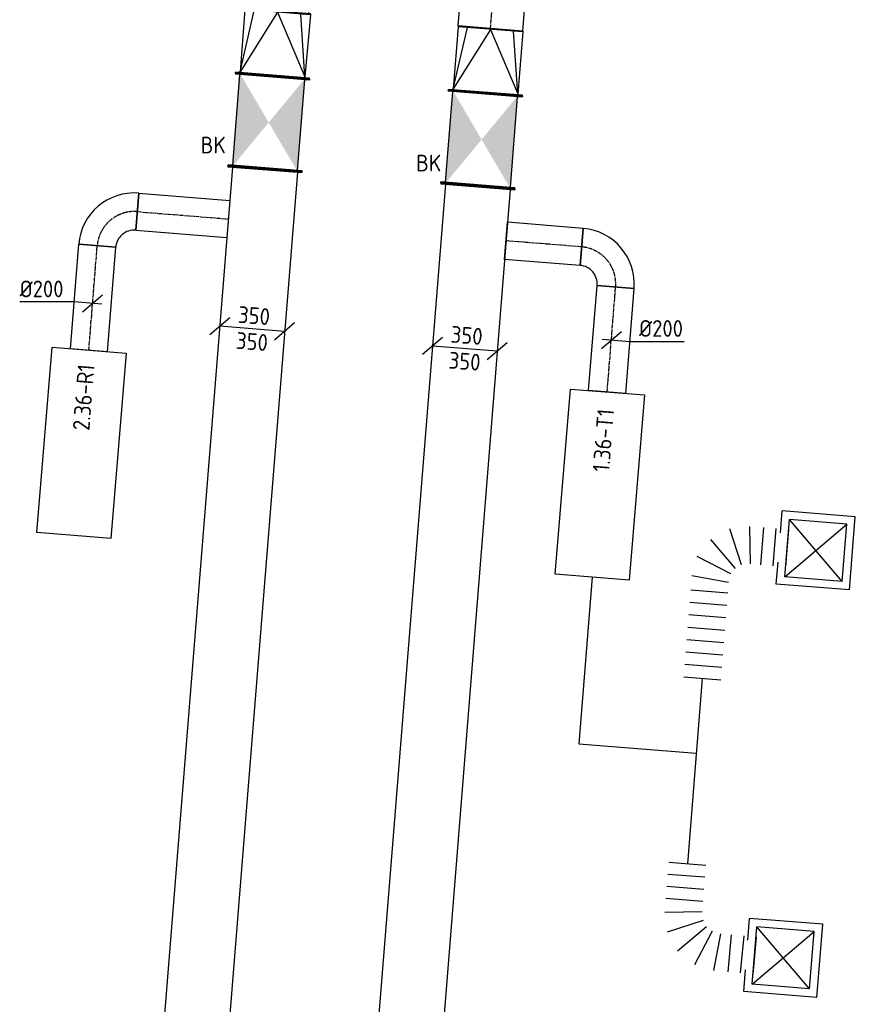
# Model space of a CAD drawing. Header units: millimetres. Extents: x -2770 to 48660, y -299 to 65946.
# Tile 27 of 39: x 8510 to 13010, y 32869 to 38168. Entities that reach past the tile are written whole.
import ezdxf

# ---------------------------------------------------------------- set-up
doc = ezdxf.new("R2010")
doc.units = ezdxf.units.MM
doc.linetypes.add('CENTER2', pattern=[28.575000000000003, 19.05, -3.175, 3.175, -3.175])
doc.linetypes.add('SMALL_DASH', pattern=[1.5, 0.5, -1])
for name, color, linetype in [('WL570---_APP', 2, 'Continuous'), ('WL570---_RETOUR_D', 4, 'Continuous'), ('WL570---_RETOUR_HL', 1, 'CENTER2'), ('WL570---_TOEVOER_D', 3, 'Continuous'), ('WL570---_TOEVOER_HL', 1, 'CENTER2'), ('WL570---_TOEVOER_RST', 3, 'Continuous'), ('WL570---_TOEVOER_RST_HL', 1, 'CENTER2'), ('WM570---', 1, 'Continuous'), ('WM570---_RETOUR', 1, 'Continuous'), ('WM570---_TOEVOER', 1, 'Continuous')]:
    doc.layers.add(name, color=color, linetype=linetype)
doc.styles.add('STABICAD-018', font='ISOCP.SHX', dxfattribs={"height": 90})
doc.styles.add('STABICAD-025', font='ISOCP.SHX', dxfattribs={"height": 125})

# ---------------------------------------------------------------- blocks, each defined once
blk = doc.blocks.new('*U857')
at = {"color": 0, "linetype": 'Continuous'}
for p, q in [((-7.275957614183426e-12, 199.9999999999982, -3025.000000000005), (4.999999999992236, 199.9999999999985, -3025.000000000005)), ((0, -200, -3025.000000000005), (-3.119726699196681e-12, 199.9999999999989, -3025.000000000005)), ((5, -200.0000000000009, -3025.000000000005), (4.999999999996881, 199.999999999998, -3025.000000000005)), ((4.999999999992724, 175.0000000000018, -3025.000000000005), (7432.026864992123, 174.9999999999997, -3025.000000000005)), ((7437.026864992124, 199.9999999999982, -3025.000000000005), (7432.026864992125, 199.9999999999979, -3025.000000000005)), ((7432.026864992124, -199.9999999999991, -3025.000000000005), (7432.026864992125, 199.9999999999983, -3025.000000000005)), ((7437.026864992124, -199.9999999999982, -3025.000000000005), (7437.026864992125, 199.9999999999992, -3025.000000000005)), ((0, -200, -3025.000000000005), (4.999999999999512, -199.9999999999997, -3025.000000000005)), ((5, -175, -3025.000000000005), (7432.026864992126, -175.0000000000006, -3025.000000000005)), ((7437.026864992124, -199.9999999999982, -3025.000000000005), (7432.026864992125, -199.9999999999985, -3025.000000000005))]:
    blk.add_line(p, q, dxfattribs=at)
at = {"layer": 'WM570---_TOEVOER', "color": 2, "style": 'STABICAD-018'}
for tag, p in [('SECTIONCODE', (9830.87828092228, 37366.09608055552, 3025.000000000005)), ('CODE', (9830.87828092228, 37366.09608055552, 3025.000000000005)), ('POSITIONCODE', (9683.035454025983, 33648.00124547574, 3025.000000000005))]:
    blk.add_attdef(tag, p, '', height=1.8, dxfattribs=at)
blk = doc.blocks.new('*U915')
at = {"color": 0, "linetype": 'Continuous'}
for p, q in [((-7.275957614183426e-12, 199.9999999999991, -3024.999999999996), (4.999999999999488, 199.9999999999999, -3024.999999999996)), ((0, -200.0000000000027, -3024.999999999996), (-1.051936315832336e-11, 199.9999999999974, -3024.999999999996)), ((5, -200.0000000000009, -3024.999999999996), (5.00000000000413, 199.9999999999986, -3024.999999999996)), ((5.000000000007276, 174.9999999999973, -3024.999999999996), (8518.513114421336, 174.9999999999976, -3024.999999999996)), ((8523.51311442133, 199.9999999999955, -3024.999999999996), (8518.51311442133, 199.9999999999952, -3024.999999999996)), ((8518.51311442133, -200.0000000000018, -3024.999999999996), (8518.51311442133, 199.9999999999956, -3024.999999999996)), ((8523.513114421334, -200.0000000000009, -3024.999999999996), (8523.51311442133, 199.9999999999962, -3024.999999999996)), ((0, -200.0000000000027, -3024.999999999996), (4.999999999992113, -200.0000000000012, -3024.999999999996)), ((4.999999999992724, -175.0000000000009, -3024.999999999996), (8518.513114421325, -175.0000000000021, -3024.999999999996)), ((8523.513114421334, -200.0000000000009, -3024.999999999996), (8518.51311442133, -200.0000000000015, -3024.999999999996))]:
    blk.add_line(p, q, dxfattribs=at)
at = {"layer": 'WM570---_TOEVOER', "color": 2, "style": 'STABICAD-018'}
for tag, p in [('CODE', (10977.19431638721, 37274.12032382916, 3024.999999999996)), ('SECTIONCODE', (10785.90348944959, 33014.52261355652, 3024.999999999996)), ('POSITIONCODE', (10785.90348944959, 33014.52261355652, 3024.999999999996))]:
    blk.add_attdef(tag, p, '', height=1.8, dxfattribs=at)
blk = doc.blocks.new('*U858')
at = {"linetype": 'Continuous'}
for points in [[(-249.9999999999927, 175.0000000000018), (250.0000000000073, 175), (0, 0)], [(-249.9999999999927, -174.9999999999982), (250.0000000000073, -174.9999999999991), (0, 0)]]:
    blk.add_hatch(color=2, dxfattribs=at).paths.add_polyline_path(points, flags=0)
at = {"color": 2, "linetype": 'Continuous'}
for p, q in [((-249.9999999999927, 200.0000000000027, -3025.000000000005), (-244.9999999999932, 200.000000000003, -3025.000000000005)), ((-249.9999999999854, -199.9999999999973, -3025.000000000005), (-249.9999999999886, 200.0000000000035, -3025.000000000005)), ((-244.9999999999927, -199.9999999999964, -3025.000000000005), (-244.9999999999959, 200.0000000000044, -3025.000000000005)), ((-244.9999999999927, 175.0000000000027, -3025.000000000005), (245.0000000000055, 175.0000000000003, -3025.000000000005)), ((250, 200, -3025.000000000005), (245.0000000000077, 200.0000000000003, -3025.000000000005)), ((245.0000000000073, -199.9999999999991, -3025.000000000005), (245.0000000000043, 199.9999999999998, -3025.000000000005)), ((250.0000000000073, -200, -3025.000000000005), (249.999999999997, 199.9999999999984, -3025.000000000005)), ((-249.9999999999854, -199.9999999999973, -3025.000000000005), (-244.9999999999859, -199.999999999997, -3025.000000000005)), ((-244.9999999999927, -174.9999999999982, -3025.000000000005), (245.0000000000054, -174.9999999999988, -3025.000000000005)), ((250.0000000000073, -200, -3025.000000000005), (245.0000000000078, -200.0000000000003, -3025.000000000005))]:
    blk.add_line(p, q, dxfattribs=at)
at = {"layer": 'WM570---_TOEVOER', "color": 1, "style": 'STABICAD-018'}
for tag, p in [('PRODUCTCODE', (10425.87301167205, 38190.29521928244, 3025.000000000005)), ('PRODUCTCODE2', (9850.873011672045, 37615.29521928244, 3025.000000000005))]:
    blk.add_attdef(tag, p, '', height=1.8, dxfattribs=at)
at = {"layer": 'WM570---_TOEVOER', "color": 2, "style": 'STABICAD-018'}
for tag, p in [('CODE', (9850.873011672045, 37715.29521928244, 3025.000000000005)), ('FREETEXT', (9850.873011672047, 37665.29521928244, 3025.000000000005)), ('SECTIONCODE', (9850.873011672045, 37615.29521928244, 3025.000000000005)), ('POSITIONCODE', (9850.873011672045, 37615.29521928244, 3025.000000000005)), ('INDICATIONTEXT', (9484.076200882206, 37448.61814873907, 3025.000000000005))]:
    blk.add_attdef(tag, p, '', height=1.8, dxfattribs=at)
blk = doc.blocks.new('*U918')
at = {"linetype": 'Continuous'}
for points in [[(-249.9999999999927, 175), (250, 174.9999999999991), (0, 0)], [(-249.9999999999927, -174.9999999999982), (250.0000000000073, -175.0000000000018), (0, 0)]]:
    blk.add_hatch(color=2, dxfattribs=at).paths.add_polyline_path(points, flags=0)
at = {"color": 2, "linetype": 'Continuous'}
for p, q in [((-250, 200, -3024.999999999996), (-244.9999999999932, 200.0000000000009, -3024.999999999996)), ((-249.9999999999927, -200, -3024.999999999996), (-250.000000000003, 199.9999999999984, -3024.999999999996)), ((-244.9999999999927, -199.9999999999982, -3024.999999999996), (-244.9999999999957, 200.0000000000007, -3024.999999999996)), ((-244.9999999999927, 174.9999999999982, -3024.999999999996), (245.0000000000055, 174.9999999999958, -3024.999999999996)), ((250, 199.9999999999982, -3024.999999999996), (245.0000000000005, 199.9999999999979, -3024.999999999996)), ((245.0000000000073, -200.0000000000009, -3024.999999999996), (245.0000000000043, 199.999999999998, -3024.999999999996)), ((250, -200, -3024.999999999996), (249.999999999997, 199.9999999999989, -3024.999999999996)), ((-249.9999999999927, -200, -3024.999999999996), (-244.9999999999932, -199.9999999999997, -3024.999999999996)), ((-244.9999999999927, -175, -3024.999999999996), (245.0000000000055, -175.0000000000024, -3024.999999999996)), ((250, -200, -3024.999999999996), (245.0000000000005, -200.0000000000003, -3024.999999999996))]:
    blk.add_line(p, q, dxfattribs=at)
at = {"layer": 'WM570---_TOEVOER', "color": 1, "style": 'STABICAD-018'}
for tag, p in [('PRODUCTCODE', (11572.18904713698, 38098.31946255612, 3024.999999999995)), ('PRODUCTCODE2', (10997.18904713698, 37523.31946255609, 3024.999999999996))]:
    blk.add_attdef(tag, p, '', height=1.8, dxfattribs=at)
at = {"layer": 'WM570---_TOEVOER', "color": 2, "style": 'STABICAD-018'}
for tag, p in [('CODE', (10997.18904713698, 37623.31946255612, 3024.999999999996)), ('FREETEXT', (10997.18904713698, 37573.31946255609, 3024.999999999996)), ('SECTIONCODE', (10997.18904713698, 37523.31946255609, 3024.999999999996)), ('POSITIONCODE', (10997.18904713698, 37523.31946255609, 3024.999999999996)), ('INDICATIONTEXT', (10644.38858742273, 37351.69425063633, 3024.999999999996))]:
    blk.add_attdef(tag, p, '', height=1.8, dxfattribs=at)
blk = doc.blocks.new('*U854')
at = {"color": 0, "linetype": 'Continuous'}
for p, q in [((-5, 200, -3025.000000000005), (6.764366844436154e-12, 200.0000000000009, -3025.000000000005)), ((-4.999999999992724, -200, -3025.000000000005), (-5.000000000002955, 199.9999999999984, -3025.000000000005)), ((-7.275957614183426e-12, -200, -3025.000000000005), (-3.007150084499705e-12, 199.9999999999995, -3025.000000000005)), ((5, 174.9999999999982, -3025.000000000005), (7.741363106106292e-12, 174.9999999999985, -3025.000000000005)), ((339.9999999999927, 177.4999999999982, -3025.000000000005), (4.999999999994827, 174.9999999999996, -3025.000000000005)), ((339.9999999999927, -7.275957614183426e-12, -3025.000000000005), (4.999999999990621, 174.9999999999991, -3025.000000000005)), ((5, 175, -3025.000000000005), (339.9999999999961, 125.5114536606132, -3025.000000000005)), ((344.9999999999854, 177.5000000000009, -3025.000000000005), (339.999999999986, 177.5000000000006, -3025.000000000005)), ((340.0000000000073, -177.5000000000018, -3025.000000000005), (339.999999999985, 177.4999999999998, -3025.000000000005)), ((345.0000000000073, -177.5, -3025.000000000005), (344.999999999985, 177.5000000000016, -3025.000000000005)), ((339.9999999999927, -7.275957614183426e-12, -3025.000000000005), (4.999999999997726, -174.9999999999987, -3025.000000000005)), ((5, -174.9999999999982, -3025.000000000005), (339.9999999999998, -125.5114536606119, -3025.000000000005)), ((-4.999999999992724, -200, -3025.000000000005), (-4.654054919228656e-13, -200.0000000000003, -3025.000000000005)), ((5, -175.0000000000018, -3025.000000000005), (-6.910028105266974e-12, -175.0000000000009, -3025.000000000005)), ((340, -177.5000000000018, -3025.000000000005), (5.000000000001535, -174.9999999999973, -3025.000000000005)), ((345.0000000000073, -177.5, -3025.000000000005), (340.0000000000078, -177.5000000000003, -3025.000000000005))]:
    blk.add_line(p, q, dxfattribs=at)
at = {"color": 2, "linetype": 'SMALL_DASH'}
for p, q in [((344.9999999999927, 168.625, -3025.000000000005), (405.2999999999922, 168.6250000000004, -3025.000000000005)), ((405.2999999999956, 168.625, -3025.000000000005), (405.2999999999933, -168.6249999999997, -3025.000000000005)), ((344.9999999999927, -168.625, -3025.000000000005), (405.2999999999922, -168.6249999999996, -3025.000000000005))]:
    blk.add_line(p, q, dxfattribs=at)
at = {"layer": 'WM570---_TOEVOER', "color": 2, "style": 'STABICAD-018'}
for tag, p in [('CODE', (9871.267637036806, 37969.47834078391, 3025.000000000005)), ('SECTIONCODE', (9871.267637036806, 37869.47834078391, 3025.000000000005)), ('POSITIONCODE', (9871.267637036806, 37869.47834078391, 3025.000000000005))]:
    blk.add_attdef(tag, p, '', height=1.8, dxfattribs=at)
blk = doc.blocks.new('*U916')
at = {"color": 0, "linetype": 'Continuous'}
for p, q in [((0, 175.0000000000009, -3025.00000000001), (4596.967553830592, 175.000000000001, -3025.00000000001)), ((-1.455191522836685e-11, -175.0000000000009, -3025.00000000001), (-8.203521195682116e-12, 174.9999999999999, -3025.00000000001)), ((4596.967553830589, 175, -3025.00000000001), (4596.967553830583, -175.0000000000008, -3025.00000000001)), ((-1.455191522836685e-11, -175.0000000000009, -3025.00000000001), (3972.328788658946, -175.0000000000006, -3025.00000000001)), ((4172.354578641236, -174.9999999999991, -3025.00000000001), (4314.326121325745, -175.0000000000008, -3025.00000000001)), ((4474.32612102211, -175, -3025.00000000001), (4596.967553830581, -174.9999999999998, -3025.00000000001))]:
    blk.add_line(p, q, dxfattribs=at)
at = {"layer": 'WL570---_TOEVOER_HL', "linetype": 'CENTER2'}
blk.add_line((0, 0, -3025.00000000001), (4596.96755383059, 1.275914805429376e-13, -3025.00000000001), dxfattribs=at)
at = {"layer": 'WM570---_TOEVOER', "color": 2, "style": 'STABICAD-018'}
for tag, p in [('SECTIONCODE', (11054.52796369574, 40113.44229392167, 3025.000000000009)), ('POSITIONCODE', (11054.52796369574, 40113.44229392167, 3025.000000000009)), ('CODE', (11045.17640093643, 38121.39739550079, 3025.000000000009))]:
    blk.add_attdef(tag, p, '', height=1.8, dxfattribs=at)
blk = doc.blocks.new('*U920')
at = {"color": 0, "linetype": 'Continuous'}
for p, q in [((-4.999999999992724, 199.9999999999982, -3024.999999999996), (6.787459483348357e-12, 199.9999999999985, -3024.999999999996)), ((-4.999999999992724, -200, -3024.999999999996), (-4.999999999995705, 199.9999999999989, -3024.999999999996)), ((7.275957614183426e-12, -200.0000000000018, -3024.999999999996), (1.154476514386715e-11, 199.9999999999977, -3024.999999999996)), ((1.455191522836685e-11, 174.9999999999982, -3024.999999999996), (5.000000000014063, 174.9999999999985, -3024.999999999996)), ((340.0000000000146, -7.275957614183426e-12, -3024.999999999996), (5.00000000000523, 174.9999999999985, -3024.999999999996)), ((5, 174.9999999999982, -3024.999999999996), (339.9999999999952, 123.7436867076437, -3024.999999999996)), ((340, 174.9999999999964, -3024.999999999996), (5.000000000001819, 174.9999999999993, -3024.999999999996)), ((344.9999999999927, 174.9999999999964, -3024.999999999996), (339.9999999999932, 174.9999999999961, -3024.999999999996)), ((340.0000000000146, -175.0000000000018, -3024.999999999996), (339.9999999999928, 174.9999999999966, -3024.999999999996)), ((345.0000000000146, -175, -3024.999999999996), (344.9999999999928, 174.9999999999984, -3024.999999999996)), ((340.0000000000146, -7.275957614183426e-12, -3024.999999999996), (5.000000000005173, -175.0000000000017, -3024.999999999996)), ((5.000000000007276, -175.0000000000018, -3024.999999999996), (340.000000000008, -123.7436867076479, -3024.999999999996)), ((-4.999999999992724, -200, -3024.999999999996), (-4.654054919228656e-13, -200.0000000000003, -3024.999999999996)), ((5.000000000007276, -175.0000000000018, -3024.999999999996), (7.764455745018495e-12, -175.0000000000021, -3024.999999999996)), ((340, -175, -3024.999999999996), (5.000000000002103, -175.0000000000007, -3024.999999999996)), ((345.0000000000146, -175, -3024.999999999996), (340.0000000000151, -175.0000000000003, -3024.999999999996))]:
    blk.add_line(p, q, dxfattribs=at)
at = {"layer": 'WM570---_TOEVOER', "color": 2, "style": 'STABICAD-018'}
for tag in ['SECTIONCODE', 'CODE', 'POSITIONCODE']:
    blk.add_attdef(tag, (11017.58367250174, 37777.50258405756, 3024.999999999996), '', height=1.8, dxfattribs=at)
blk = doc.blocks.new('*U866')
at = {"color": 0, "linetype": 'Continuous'}
for p, q in [((0, 100, -3000), (564.2963053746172, 99.9999999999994, -3000)), ((0, -100, -3000), (-6.2394533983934e-12, 100.0000000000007, -3000)), ((564.2963053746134, 100, -3000), (564.2963053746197, -100.0000000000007, -3000)), ((0, -100, -3000), (564.2963053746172, -100.0000000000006, -3000))]:
    blk.add_line(p, q, dxfattribs=at)
at = {"layer": 'WL570---_RETOUR_HL', "linetype": 'CENTER2'}
blk.add_line((0, 0, -3000), (564.2963053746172, -5.95170013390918e-13, -3000), dxfattribs=at)
at = {"layer": 'WM570---_TOEVOER', "color": 2, "style": 'STABICAD-018'}
for tag, p in [('SECTIONCODE', (8753.417574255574, 36658.0005479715, 3000)), ('POSITIONCODE', (8753.417574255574, 36658.0005479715, 3000)), ('CODE', (8882.351030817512, 36389.43510188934, 3000))]:
    blk.add_attdef(tag, p, '', height=1.8, dxfattribs=at)
blk = doc.blocks.new('*U867')
at = {"color": 0, "linetype": 'Continuous'}
for p, q in [((-200, -100.0000000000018, -3000), (-199.9999999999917, 99.99999999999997, -3000)), ((100, -200, -3000), (-100.0000000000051, -199.9999999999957, -3000))]:
    blk.add_line(p, q, dxfattribs=at)
for centre, radius, start, end in [((-200.0000000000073, -200.0000000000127, -3000), 300.0000000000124, 2.717825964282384e-12, 89.9999999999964), ((-200, -199.9999999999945, -3000), 99.99999999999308, 359.9999999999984, 90.00000000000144)]:
    blk.add_arc(centre, radius, start, end, dxfattribs=at)
at = {"layer": 'WL570---_RETOUR_HL', "linetype": 'CENTER2'}
blk.add_arc((-200, -199.9999999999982, -3000), 199.9999999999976, 1.598721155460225e-13, 89.99999999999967, dxfattribs=at)
at = {"layer": 'WM570---_TOEVOER', "color": 2, "style": 'STABICAD-018'}
for tag in ['SECTIONCODE', 'CODE', 'POSITIONCODE']:
    blk.add_attdef(tag, (8943.478624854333, 37151.28302612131, 3000), '', height=1.8, dxfattribs=at)
blk = doc.blocks.new('*U868')
at = {"color": 0, "linetype": 'Continuous'}
for p, q in [((-9.094947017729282e-13, 99.99999999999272, -3000), (492.3764032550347, 99.99999999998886, -3000)), ((-9.094947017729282e-13, -100.0000000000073, -3000), (-7.2353234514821e-13, 99.99999999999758, -3000)), ((492.3764032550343, 99.99999999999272, -3000), (492.3764032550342, -100.0000000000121, -3000)), ((-9.094947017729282e-13, -100.0000000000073, -3000), (492.3764032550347, -100.0000000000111, -3000))]:
    blk.add_line(p, q, dxfattribs=at)
at = {"layer": 'WL570---_RETOUR_HL', "linetype": 'CENTER2'}
blk.add_line((0, 0, -3000), (492.3764032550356, -3.867531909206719e-12, -3000), dxfattribs=at)
at = {"layer": 'WM570---_TOEVOER', "color": 2, "style": 'STABICAD-018'}
for tag, p in [('SECTIONCODE', (9313.9765185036, 37272.0378356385, 3000)), ('POSITIONCODE', (9313.9765185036, 37272.0378356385, 3000)), ('CODE', (9142.837935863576, 37135.2872418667, 3000))]:
    blk.add_attdef(tag, p, '', height=1.8, dxfattribs=at)
blk = doc.blocks.new('*U869')
at = {"color": 0, "linetype": 'Continuous'}
for p, q in [((-99.67965550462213, 7.997892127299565, -3000), (-392.7505216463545, 7.997892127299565, -3000)), ((49.83982775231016, -3.998946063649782, -3000), (-99.6796555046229, 7.997892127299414, -3000)), ((-53.83877381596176, -45.84088168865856, -3000), (53.8387738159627, 45.84088168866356, -3000))]:
    blk.add_line(p, q, dxfattribs=at)
at = {"color": 0, "linetype": 'Continuous', "style": 'STABICAD-018'}
blk.add_text('%%c200', height=90, dxfattribs=at).set_placement((-392.7505216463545, 32.99789212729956, -3000))
at = {"layer": 'WM570---_TOEVOER', "color": 2, "style": 'STABICAD-018'}
blk.add_attdef('CODE', (8902.563081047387, 36641.34275104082, 3000), '', height=1.8, dxfattribs=at)
blk = doc.blocks.new('*U902')
at = {"color": 0, "linetype": 'Continuous'}
for p, q in [((-7.275957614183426e-12, 100, -3000), (567.2947643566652, 99.99999999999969, -3000)), ((0, -100.0000000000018, -3000), (-6.589173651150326e-12, 99.99999999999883, -3000)), ((567.2947643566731, 100, -3000), (567.2947643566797, -100.0000000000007, -3000)), ((0, -100.0000000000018, -3000), (567.2947643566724, -100.0000000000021, -3000))]:
    blk.add_line(p, q, dxfattribs=at)
at = {"layer": 'WL570---_TOEVOER_HL', "linetype": 'CENTER2'}
blk.add_line((0, 0, -3000), (567.2947643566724, -3.149118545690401e-13, -3000), dxfattribs=at)
at = {"layer": 'WM570---_TOEVOER', "color": 2, "style": 'STABICAD-018'}
for tag in ['SECTIONCODE', 'CODE', 'POSITIONCODE']:
    blk.add_attdef(tag, (11673.33189049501, 36164.87811376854, 3000), '', height=1.8, dxfattribs=at)
blk = doc.blocks.new('*U900')
at = {"color": 0, "linetype": 'Continuous'}
for p, q in [((-100, 200, -3000), (100.0000000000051, 199.999999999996, -3000)), ((-199.9999999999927, -100, -3000), (-199.9999999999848, 100.0000000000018, -3000))]:
    blk.add_line(p, q, dxfattribs=at)
for centre, radius, start, end in [((-199.9999999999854, 199.9999999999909, -3000), 99.99999999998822, 269.9999999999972, 4.39648317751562e-12), ((-199.9999999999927, 200.0000000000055, -3000), 300.000000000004, 269.9999999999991, 359.9999999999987)]:
    blk.add_arc(centre, radius, start, end, dxfattribs=at)
at = {"layer": 'WL570---_TOEVOER_HL', "linetype": 'CENTER2'}
blk.add_arc((-199.9999999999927, 200, -3000), 199.9999999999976, 269.9999999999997, 359.9999999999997, dxfattribs=at)
at = {"layer": 'WM570---_TOEVOER', "color": 2, "style": 'STABICAD-018'}
for tag in ['SECTIONCODE', 'CODE', 'POSITIONCODE']:
    blk.add_attdef(tag, (11734.6992980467, 36929.71489158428, 3000), '', height=1.8, dxfattribs=at)
blk = doc.blocks.new('*U901')
at = {"color": 0, "linetype": 'Continuous'}
for p, q in [((-1.818989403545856e-12, 99.99999999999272, -3000), (407.6235315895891, 99.9999999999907, -3000)), ((-1.818989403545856e-12, -100, -3000), (7.394085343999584e-14, 99.99999999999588, -3000)), ((407.6235315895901, 100, -3000), (407.6235315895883, -99.99999999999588, -3000)), ((0, -100, -3000), (407.6235315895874, -100.0000000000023, -3000))]:
    blk.add_line(p, q, dxfattribs=at)
at = {"layer": 'WL570---_TOEVOER_HL', "linetype": 'CENTER2'}
blk.add_line((0, 0, -3000), (407.6235315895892, -2.160940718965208e-12, -3000), dxfattribs=at)
at = {"layer": 'WM570---_TOEVOER', "color": 2, "style": 'STABICAD-018'}
for tag in ['SECTIONCODE', 'CODE', 'POSITIONCODE']:
    blk.add_attdef(tag, (11535.33998703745, 36945.71067583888, 3000), '', height=1.8, dxfattribs=at)
blk = doc.blocks.new('*U926')
at = {"color": 0, "linetype": 'Continuous'}
for p, q in [((-53.83877381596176, -45.84088168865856, -3000), (53.8387738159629, 45.84088168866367, -3000)), ((-49.83982775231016, 3.998946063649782, -3000), (99.67965550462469, -7.997892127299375, -3000)), ((99.67965550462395, -7.997892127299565, -3000), (392.7505216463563, -7.997892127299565, -3000))]:
    blk.add_line(p, q, dxfattribs=at)
at = {"color": 0, "linetype": 'Continuous', "style": 'STABICAD-018'}
blk.add_text('%%c200', height=90, dxfattribs=at).set_placement((149.679655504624, 17.00210787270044, -3000))
at = {"layer": 'WM570---_TOEVOER', "color": 2, "style": 'STABICAD-018'}
blk.add_attdef('CODE', (11695.77131086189, 36444.54601329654, 3000), '', height=1.8, dxfattribs=at)
blk = doc.blocks.new('*U942')
at = {"color": 0, "linetype": 'Continuous'}
for p, q in [((-228.2781710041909, -31.84457007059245, -3025.000000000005), (-120.6006232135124, 59.83719312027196, -3025.000000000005)), ((-174.4393971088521, 13.99631152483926, -3025.000000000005), (174.4393971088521, -13.99631152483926, -3025.000000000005)), ((120.6006232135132, -59.83719312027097, -3025.000000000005), (228.2781710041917, 31.84457007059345, -3025.000000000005))]:
    blk.add_line(p, q, dxfattribs=at)
at = {"color": 0, "linetype": 'Continuous', "style": 'STABICAD-018'}
for p in [(-78.77636743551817, 31.40104053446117, -3025.000000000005), (-89.9734166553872, -108.1504771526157, -3025.000000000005)]:
    blk.add_text('350', height=90, rotation=355.4126457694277, dxfattribs=at).set_placement(p)
at = {"layer": 'WM570---_TOEVOER', "color": 2, "style": 'STABICAD-018'}
blk.add_attdef('CODE', (9761.868124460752, 36506.00590135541, 3025.000000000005), '', height=1.8, dxfattribs=at)
blk = doc.blocks.new('*U943')
at = {"color": 0, "linetype": 'Continuous'}
for p, q in [((-228.2781710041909, -31.84457007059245, -3024.999999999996), (-120.6006232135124, 59.83719312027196, -3024.999999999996)), ((-174.4393971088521, 13.99631152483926, -3024.999999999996), (174.4393971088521, -13.99631152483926, -3024.999999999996)), ((120.6006232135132, -59.83719312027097, -3024.999999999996), (228.2781710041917, 31.84457007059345, -3024.999999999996))]:
    blk.add_line(p, q, dxfattribs=at)
at = {"color": 0, "linetype": 'Continuous', "style": 'STABICAD-018'}
for p in [(-78.77636743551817, 31.40104053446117, -3024.999999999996), (-89.97341665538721, -108.1504771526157, -3024.999999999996)]:
    blk.add_text('350', height=90, rotation=355.4126457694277, dxfattribs=at).set_placement(p)
at = {"layer": 'WM570---_TOEVOER', "color": 2, "style": 'STABICAD-018'}
blk.add_attdef('CODE', (10907.0414475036, 36399.78824485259, 3024.999999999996), '', height=1.8, dxfattribs=at)
blk = doc.blocks.new('*U971')
at = {"color": 0, "linetype": 'Continuous'}
for p, q in [((197.4999999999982, 197.5, -2700), (-197.5000000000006, 197.5000000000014, -2700)), ((-197.5000000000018, 80.00000000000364, -2700), (-197.5000000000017, 197.4999999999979, -2700)), ((197.5, -197.5, -2700), (197.4999999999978, 197.4999999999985, -2700)), ((155, 154.9999999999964, -2700), (-154.9999999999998, 154.9999999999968, -2700)), ((-155.0000000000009, -155, -2700), (-155.0000000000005, 154.9999999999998, -2700)), ((155, -155.0000000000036, -2700), (-154.9999999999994, 154.9999999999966, -2700)), ((-155.0000000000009, -155, -2700), (154.9999999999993, 154.9999999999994, -2700)), ((155, -155.0000000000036, -2700), (155.0000000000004, 154.9999999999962, -2700)), ((-197.4999999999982, -197.5, -2700), (-197.4999999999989, -79.99999999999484, -2700)), ((155, -155.0000000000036, -2700), (-154.9999999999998, -155.0000000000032, -2700)), ((197.5, -197.5, -2700), (-197.4999999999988, -197.4999999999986, -2700))]:
    blk.add_line(p, q, dxfattribs=at)
at = {"layer": 'WL570---_TOEVOER_RST_HL', "linetype": 'CENTER2'}
blk.add_circle((0, 0, -2700), 0.0125, dxfattribs=at)
at = {"layer": 'WM570---', "color": 1, "style": 'STABICAD-018'}
blk.add_attdef('PRODUCTCODE', (9978.55291968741, 24204.04162006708, 2700), '', height=1.8, rotation=355.3999999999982, dxfattribs=at)
at = {"layer": 'WM570---', "color": 2}
for tag, p, style in [('CODE', (9946.794145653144, 23809.3171841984, 2700), 'STABICAD-018'), ('SECTIONCODE', (9938.774253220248, 23709.63929635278, 2700), 'STABICAD-025'), ('MATERIALCODE', (9938.774253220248, 23709.63929635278, 2700), 'STABICAD-025'), ('POSITIONCODE', (9938.774253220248, 23709.63929635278, 2700), 'STABICAD-025'), ('FLOWPREFIX', (9921.423111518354, 23213.43249684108, 2700), 'STABICAD-018'), ('FLOW', (9943.850636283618, 23211.62802104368, 2700), 'STABICAD-018'), ('FLOWSUFFIX', (10109.88495741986, 23198.26921675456, 2700), 'STABICAD-018')]:
    blk.add_attdef(tag, p, '', height=1.8, rotation=355.3999999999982, dxfattribs=dict(at, style=style))
blk = doc.blocks.new('*U973')
at = {"color": 0, "linetype": 'Continuous'}
for p, q in [((363.8307638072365, 401.6784227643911, -3000), (563.8151416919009, 399.1787023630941, -3000)), ((362.9862038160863, 334.1113443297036, -3000), (562.9705817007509, 331.6116239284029, -3000)), ((362.1416438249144, 266.544265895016, -3000), (562.1260217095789, 264.0445454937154, -3000)), ((351.5378975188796, 161.7615430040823, -3000), (539.1359136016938, 81.98750325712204, -3000)), ((361.4191985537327, 208.7466945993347, -3000), (561.1593469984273, 186.7079599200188, -3000)), ((298.4097052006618, 109.2932804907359, -3000), (375.8328008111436, -79.28714617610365, -3000)), ((330.1494986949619, 130.2866160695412, -3000), (473.3931891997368, -14.75874988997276, -3000)), ((0, -100, -3000), (5.831446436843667e-12, 100.0000000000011, -3000)), ((65.26874787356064, 100, -3000), (65.26874787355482, -100.0000000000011, -3000)), ((130.537495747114, 100, -3000), (130.5374957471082, -100.0000000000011, -3000)), ((195.8062436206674, 100, -3000), (195.8062436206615, -100.0000000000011, -3000)), ((251.3047211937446, 100, -3000), (270.8452617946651, -100.0000000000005, -3000))]:
    blk.add_line(p, q, dxfattribs=at)
at = {"layer": 'WL570---_TOEVOER_D', "color": 2, "style": 'STABICAD-018'}
for tag in ['SECTIONCODE', 'CODE', 'POSITIONCODE']:
    blk.add_attdef(tag, (13588.23245157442, 52166.37405473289, 3000), '', height=1.8, dxfattribs=at)
blk = doc.blocks.new('*U972')
at = {"color": 0, "linetype": 'Continuous'}
for p, q in [((299.6347880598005, 736.1772222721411, -3000.000000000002), (499.6347880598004, 736.1772222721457, -3000.000000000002)), ((299.6347880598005, 669.1322437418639, -3000.000000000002), (499.6347880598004, 669.1322437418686, -3000.000000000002)), ((299.6347880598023, 602.0872652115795, -3000.000000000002), (499.6347880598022, 602.0872652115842, -3000.000000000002)), ((299.6347880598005, 535.0422866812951, -3000.000000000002), (499.6347880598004, 535.0422866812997, -3000.000000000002)), ((299.6347880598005, 467.9973081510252, -3000.000000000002), (499.6347880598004, 467.9973081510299, -3000.000000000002)), ((299.6347880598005, 400.9523296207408, -3000.000000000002), (499.6347880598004, 400.9523296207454, -3000.000000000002)), ((299.6347880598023, 333.9073510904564, -3000.000000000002), (499.6347880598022, 333.907351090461, -3000.000000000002)), ((299.6347880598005, 266.8623725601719, -3000.000000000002), (499.6347880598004, 266.8623725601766, -3000.000000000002)), ((290.2266543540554, 162.3686522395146, -3000.000000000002), (478.6225348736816, 84.33252343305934, -3000.000000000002)), ((299.6347880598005, 209.6665343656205, -3000.000000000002), (499.6347880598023, 189.9682536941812, -3000.000000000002)), ((237.2661358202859, 109.4081337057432, -3000.000000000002), (315.3022646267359, -78.98774681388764, -3000.000000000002)), ((269.01364614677, 130.6211419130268, -3000.000000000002), (413.2056105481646, -13.57082248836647, -3000.000000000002)), ((0, -100, -3000.000000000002), (-7.494005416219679e-13, 99.99999999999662, -3000.000000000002)), ((66.60579800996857, 99.99999999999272, -3000.000000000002), (66.6057980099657, -100.0000000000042, -3000.000000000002)), ((133.2115960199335, 99.99999999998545, -3000.000000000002), (133.2115960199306, -100.0000000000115, -3000.000000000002)), ((189.9682536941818, 100, -3000.000000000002), (209.6665343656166, -100.0000000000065, -3000.000000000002))]:
    blk.add_line(p, q, dxfattribs=at)
at = {"layer": 'WL570---_TOEVOER_D', "color": 2, "style": 'STABICAD-018'}
for tag in ['SECTIONCODE', 'CODE', 'POSITIONCODE']:
    blk.add_attdef(tag, (14189.66914377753, 54662.53329524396, 3000.000000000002), '', height=1.8, dxfattribs=at)

msp = doc.modelspace()

# ---------------------------------------------------------------- linework, layer by layer
at = {"layer": 'WL570---_APP', "color": 2}
for points in [[(8684.922730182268, 36405.23227975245), (9083.648389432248, 36373.32853928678), (9001.514936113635, 35376.70435320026), (8602.789276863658, 35408.60809366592)], [(11475.90358985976, 36180.67529163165), (11874.62924910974, 36148.77155116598), (11792.49579579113, 35152.14736507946), (11393.77013654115, 35184.05110554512)]]:
    msp.add_lwpolyline(points, close=True, dxfattribs=at)
at = {"layer": 'WL570---_TOEVOER_D'}
msp.add_lwpolyline([(11593.13296616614, 35168.09923531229), (11521.31438898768, 34270.52706622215), (12153.06110299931, 34219.97831738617)], dxfattribs=at)
at = {"layer": 'WL570---_TOEVOER_D', "elevation": -3050}
msp.add_lwpolyline([(12185.25910278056, 34622.38156233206), (12105.49976557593, 33625.56758867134)], dxfattribs=at)

# ---------------------------------------------------------------- block references
at = {"layer": 'WL570---_RETOUR_D', "linetype": 'Continuous'}
for name, p, rotation in [('*U854', (9871.267637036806, 37869.47834078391, 3025.000000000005), 85.41264576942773), ('*U857', (9830.87828092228, 37366.09608055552, 3025.000000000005), 265.4126457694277), ('*U867', (8943.478624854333, 37151.28302612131, 3000), 85.41264586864), ('*U868', (9142.837935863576, 37135.2872418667, 3000), 355.4126458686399), ('*U866', (8882.351030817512, 36389.43510188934, 3000), 85.41264586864)]:
    msp.add_blockref(name, p, dxfattribs=dict(at, rotation=rotation))
at = {"layer": 'WL570---_RETOUR_D', "color": 2, "linetype": 'Continuous'}
ref = msp.add_blockref('*U858', (9850.873011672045, 37615.29521928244, 3025.000000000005), dxfattribs=dict(at, rotation=85.41264576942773))
ref.add_attrib('INDICATIONTEXT', 'BK', (9484.076200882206, 37448.61814873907, 3025.000000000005), dxfattribs={"layer": '0', "color": 2, "linetype": 'SMALL_DASH', "height": 90, "style": 'STABICAD-018'})
at = {"layer": 'WL570---_TOEVOER_D', "linetype": 'Continuous'}
for name, p, rotation in [('*U916', (11045.17640093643, 38121.39739550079, 3025.000000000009), 85.41264576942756), ('*U920', (11017.58367250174, 37777.50258405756, 3024.999999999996), 85.41264576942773), ('*U915', (10977.19431638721, 37274.12032382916, 3024.999999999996), 265.4126457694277), ('*U901', (11535.33998703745, 36945.71067583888, 3000), 175.4126457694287), ('*U900', (11734.6992980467, 36929.71489158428, 3000), 85.41264586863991), ('*U902', (11673.33189049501, 36164.87811376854, 3000), 85.41264586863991), ('*U972', (12642.33773119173, 35324.33882162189, -49.99999999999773), 175.4252666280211), ('*U973', (12104.70851992, 33625.63089961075, -50), 265.42526662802)]:
    msp.add_blockref(name, p, dxfattribs=dict(at, rotation=rotation))
at = {"layer": 'WL570---_TOEVOER_D', "color": 2, "linetype": 'Continuous'}
ref = msp.add_blockref('*U918', (10997.18904713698, 37523.31946255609, 3024.999999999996), dxfattribs=dict(at, rotation=85.41264576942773))
ref.add_attrib('INDICATIONTEXT', 'BK', (10644.38858742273, 37351.69425063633, 3024.999999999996), dxfattribs={"layer": '0', "color": 2, "linetype": 'Continuous', "height": 90, "style": 'STABICAD-018'})
at = {"layer": 'WL570---_TOEVOER_RST', "linetype": 'Continuous', "rotation": 355.3999999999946}
for p in [(12796.83845735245, 35311.9079883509, -350), (12621.36788479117, 33118.91686247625, -350)]:
    msp.add_blockref('*U971', p, dxfattribs=at)
at = {"layer": 'WM570---_RETOUR', "linetype": 'Continuous'}
for name, p in [('*U869', (8902.563081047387, 36641.34275104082, 3000)), ('*U942', (9761.868124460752, 36506.00590135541, 3025.000000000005))]:
    msp.add_blockref(name, p, dxfattribs=at)
at = {"layer": 'WM570---_TOEVOER', "linetype": 'Continuous'}
for name, p in [('*U943', (10907.0414475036, 36399.78824485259, 3024.999999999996)), ('*U926', (11695.77131086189, 36444.54601329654, 3000))]:
    msp.add_blockref(name, p, dxfattribs=at)

# ---------------------------------------------------------------- texts
at = {"layer": 'WM570---', "style": 'STABICAD-018'}
for s, p in [('2.36-R1', (8884.880563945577, 35954.40655393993)), ('1.36-T1', (11684.1906819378, 35732.03052353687))]:
    msp.add_text(s, height=90, rotation=85.41, dxfattribs=at).set_placement(p)

doc.saveas('drawing.dxf')
